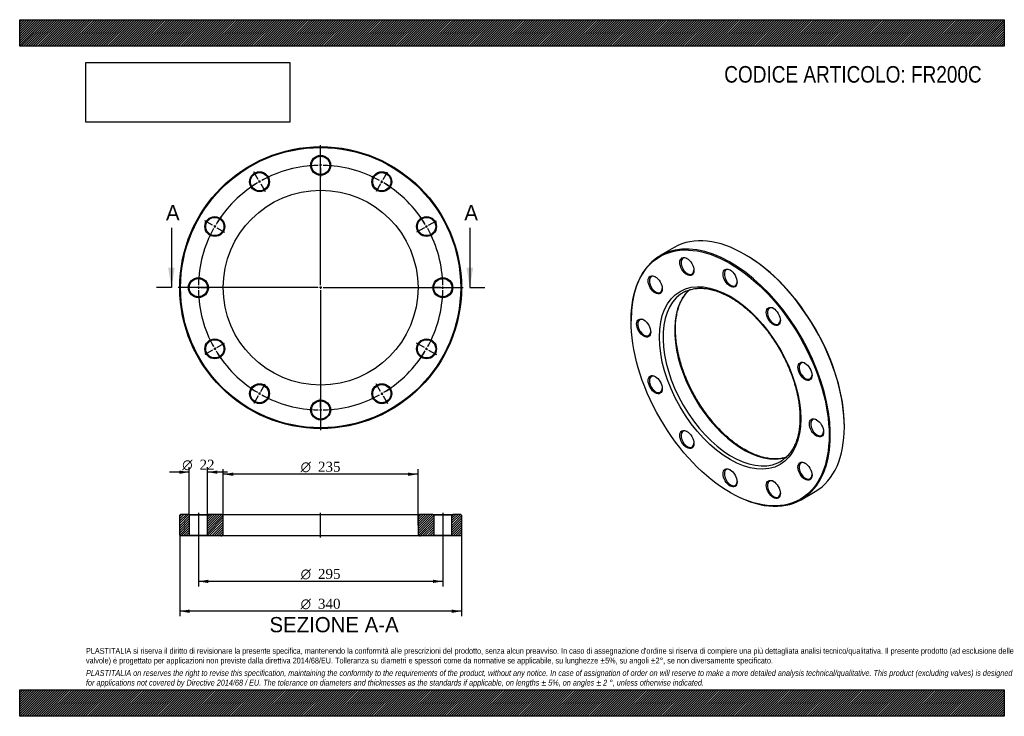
# Model space of a CAD drawing. Header units: millimetres. Extents: x 0 to 1188, y 0 to 840.
import ezdxf
from ezdxf.enums import TextEntityAlignment as Align
from ezdxf.lldxf.tags import DXFTag

# ---------------------------------------------------------------- set-up
doc = ezdxf.new("R2010")
doc.units = ezdxf.units.MM
doc.header["$LTSCALE"] = 4
for name, color, linetype in [('Default', 7, 'Continuous'), ('DV2_Default', 7, 'Continuous'), ('DV3_Default', 7, 'Continuous'), ('FR200C', 7, 'Continuous')]:
    doc.layers.add(name, color=color, linetype=linetype)
doc.styles.add('SEACAD_Solid_Edge_ANSI', font='seans.ttf')
doc.styles.add('SEACAD_Solid_Edge_ANSI1_Symbols', font='semeca1.ttf')
doc.styles.add('SEACAD_Times_New_Roman', font='times.ttf')
tags = doc.linetypes.add('CENTER2', pattern=[28.575, 19.05, -3.175, 3.175, -3.175]).pattern_tags.tags
tags[10:11] = [DXFTag(74, 4), DXFTag(75, 0), DXFTag(340, '0'), DXFTag(46, 0.0), DXFTag(50, 0.0), DXFTag(44, 0.0), DXFTag(45, 0.0)]
tags[8:9] = [DXFTag(74, 4), DXFTag(75, 0), DXFTag(340, '0'), DXFTag(46, 0.0), DXFTag(50, 0.0), DXFTag(44, 0.0), DXFTag(45, 0.0)]
tags[6:7] = [DXFTag(74, 4), DXFTag(75, 0), DXFTag(340, '0'), DXFTag(46, 0.0), DXFTag(50, 0.0), DXFTag(44, 0.0), DXFTag(45, 0.0)]
tags[4:5] = [DXFTag(74, 4), DXFTag(75, 0), DXFTag(340, '0'), DXFTag(46, 0.0), DXFTag(50, 0.0), DXFTag(44, 0.0), DXFTag(45, 0.0)]
tags = doc.linetypes.add('HIDDEN2', pattern=[4.7625, 3.175, -1.5875]).pattern_tags.tags
tags[6:7] = [DXFTag(74, 4), DXFTag(75, 0), DXFTag(340, '0'), DXFTag(46, 0.0), DXFTag(50, 0.0), DXFTag(44, 0.0), DXFTag(45, 0.0)]
tags[4:5] = [DXFTag(74, 4), DXFTag(75, 0), DXFTag(340, '0'), DXFTag(46, 0.0), DXFTag(50, 0.0), DXFTag(44, 0.0), DXFTag(45, 0.0)]
picture_1 = doc.add_image_def('image1.jpg', size_in_pixel=(4302, 1260))

# ---------------------------------------------------------------- blocks, each defined once
blk = doc.blocks.new('SE')
at = {"layer": 'FR200C', "color": 7, "linetype": 'Continuous'}
for p, q in [((789.8, 565.4), (772.9, 555.6)), ((875.5, 556.6), (874.8, 557)), ((737.6, 477.8), (737.6, 477)), ((995, 348.8), (995, 349.6)), ((857.1, 270), (857.9, 269.6)), ((942.9, 261.2), (959.8, 271))]:
    blk.add_line(p, q, dxfattribs=at)
for centre, major_axis, start_param, end_param in [((874.8, 418.2), (-85, 147.2), 3.141593, 6.283185), ((857.9, 408.4), (85, -147.2), 0, 3.926991), ((805.7, 542.8), (-5.5, 9.53), 0, 3.882511), ((805.7, 542.8), (-5.5, 9.53), 5.542267, 6.283185), ((875.5, 418.6), (84.5, -146.4), 0.785398, 2.356194), ((857.9, 528.8), (-5.5, 9.53), 0, 3.882511), ((857.9, 528.8), (-5.5, 9.53), 5.542267, 6.283185), ((767.5, 520.7), (-5.5, 9.53), 0, 3.882511), ((767.5, 520.7), (-5.5, 9.53), 5.542267, 6.283185), ((873.4, 417.4), (58.8, -101.8), 3.26185, 6.163175), ((859.3, 409.2), (-58.8, 101.8), 0, 0.055782), ((859.3, 409.2), (-58.8, 101.8), 6.227427, 6.283185), ((859.3, 409.2), (-58.8, 101.8), 0.055782, 3.085167), ((910, 482.6), (-5.5, 9.53), 0, 3.882511), ((910, 482.6), (-5.5, 9.53), 5.542267, 6.283185), ((753.6, 468.6), (-5.5, 9.53), 0, 3.882511), ((753.6, 468.6), (-5.5, 9.53), 5.542267, 6.283185), ((948.2, 416.4), (-5.5, 9.53), 0, 3.882511), ((948.2, 416.4), (-5.5, 9.53), 5.542267, 6.283185), ((767.5, 400.3), (-5.5, 9.53), 0, 3.882511), ((767.5, 400.3), (-5.5, 9.53), 5.542267, 6.283185), ((962.2, 348.2), (-5.5, 9.53), 0, 3.882511), ((962.2, 348.2), (-5.5, 9.53), 5.542267, 6.283185), ((805.7, 334.2), (-5.5, 9.53), 0, 3.882511), ((805.7, 334.2), (-5.5, 9.53), 5.542267, 6.283185), ((859.3, 409.2), (-58.8, 101.8), 3.085167, 3.194065), ((857.9, 287.9), (-5.5, 9.53), 0, 3.882511), ((857.9, 287.9), (-5.5, 9.53), 5.542267, 6.283185), ((948.2, 296), (-5.5, 9.53), 0, 3.882511), ((948.2, 296), (-5.5, 9.53), 5.542267, 6.283185), ((910, 274), (-5.5, 9.53), 0, 3.882511), ((910, 274), (-5.5, 9.53), 5.542267, 6.283185), ((857.9, 408.4), (85, -147.2), 5.497787, 6.283185)]:
    blk.add_ellipse(centre, major_axis=major_axis, ratio=0.57735, start_param=start_param, end_param=end_param, dxfattribs=at)
for centre, major_axis in [((857.1, 408), (-84.5, 146.4)), ((805, 542.4), (6, -10.4)), ((857.1, 528.4), (6, -10.4)), ((766.8, 520.3), (6, -10.4)), ((857.1, 408), (60.3, -104.4)), ((909.3, 482.2), (6, -10.4)), ((752.9, 468.2), (6, -10.4)), ((947.5, 416), (6, -10.4)), ((766.8, 399.9), (6, -10.4)), ((961.4, 347.8), (6, -10.4)), ((805, 333.8), (6, -10.4)), ((857.1, 287.5), (6, -10.4)), ((947.5, 295.6), (6, -10.4)), ((909.3, 273.6), (6, -10.4))]:
    blk.add_ellipse(centre, major_axis=major_axis, ratio=0.57735, dxfattribs=at)
for points, knots in [([(874.9, 321.6), (874.2, 322), (872.6, 322.9), (869.5, 324.9), (866, 327.2), (862.5, 329.8), (859, 332.5), (855.6, 335.3), (852.1, 338.4), (848.8, 341.5), (845.4, 344.8), (842.1, 348.2), (838.9, 351.8), (835.7, 355.5), (832.6, 359.3), (829.6, 363.2), (826.6, 367.2), (823.8, 371.3), (821, 375.5), (818.3, 379.7), (815.7, 384.1), (813.3, 388.5), (810.9, 392.9), (808.7, 397.4), (806.6, 401.9), (804.6, 406.5), (802.7, 411.1), (801, 415.7), (799.4, 420.3), (797.9, 424.8), (796.6, 429.4), (795.4, 434), (794.3, 438.5), (793.5, 443), (792.7, 447.4), (792.1, 451.8), (791.7, 456.1), (791.4, 460.3), (791.2, 464.5), (791.2, 468.5), (791.3, 472.5), (791.6, 476.3), (792.1, 480.1), (792.7, 483.7), (793.4, 487.3), (794.3, 490.6), (795.3, 493.9), (796.4, 497), (797.7, 500), (799.1, 502.8), (800.7, 505.4), (802.4, 507.9), (804.2, 510.3), (806.1, 512.4), (807.4, 513.6), (808, 514.2)], [0, 0, 0, 0, 0.0096583, 0.028054, 0.0464543, 0.0648586, 0.0832675, 0.1016812, 0.1201001, 0.1385239, 0.1569526, 0.175386, 0.1938236, 0.2122651, 0.2307102, 0.2491583, 0.2676091, 0.286062, 0.3045166, 0.3229725, 0.341429, 0.3598859, 0.3783424, 0.396798, 0.4152522, 0.4337046, 0.4521546, 0.4706018, 0.4890457, 0.5074858, 0.5259217, 0.5443529, 0.5627792, 0.5812, 0.5996152, 0.6180247, 0.6364283, 0.6548261, 0.6732186, 0.6916062, 0.7099901, 0.7283716, 0.7467523, 0.7651342, 0.7835203, 0.8019146, 0.8203219, 0.838748, 0.8571998, 0.875685, 0.8942118, 0.9127887, 0.931423, 0.9501205, 0.9671434, 0.9671434, 0.9671434, 0.9671434]), ([(803.7, 512.6), (804.6, 513), (806.1, 513.6), (808.8, 514.5), (811.6, 515.2), (814.6, 515.8), (817.5, 516.1), (820.6, 516.2), (823.7, 516.2), (826.9, 515.9), (830.2, 515.5), (833.5, 514.8), (836.8, 514), (840.2, 513), (843.6, 511.8), (847.1, 510.4), (850.6, 508.8), (854.1, 507), (857.6, 505.1), (861.1, 503), (864.7, 500.7), (868.2, 498.3), (871.7, 495.6), (875.1, 492.9), (878.6, 489.9), (882, 486.9), (885.4, 483.6), (888.7, 480.3), (892, 476.8), (895.2, 473.2), (898.3, 469.4), (901.4, 465.6), (904.4, 461.7), (907.3, 457.6), (910.1, 453.5), (912.9, 449.2), (915.5, 445), (918, 440.6), (920.4, 436.2), (922.7, 431.7), (924.9, 427.2), (927, 422.7), (928.9, 418.1), (930.7, 413.5), (932.4, 408.9), (934, 404.3), (935.4, 399.7), (936.6, 395.2), (937.8, 390.6), (938.7, 386.1), (939.6, 381.7), (940.3, 377.3), (940.8, 372.9), (941.2, 368.7), (941.4, 364.5), (941.5, 360.3), (941.4, 356.3), (941.2, 352.4), (940.9, 348.6), (940.4, 344.9), (939.7, 341.3), (938.9, 337.8), (938, 334.5), (936.9, 331.3), (935.7, 328.3), (934.4, 325.4), (932.9, 322.6), (931.3, 320), (929.5, 317.6), (927.7, 315.3), (925.7, 313.2), (923.6, 311.3), (921.9, 310), (921, 309.4), (920.9, 309.3)], [0, 0, 0, 0, 0.013175, 0.027562, 0.041915, 0.056225, 0.070487, 0.0847, 0.098867, 0.112993, 0.127084, 0.141147, 0.155186, 0.169207, 0.183216, 0.197217, 0.211212, 0.225205, 0.239196, 0.253189, 0.267182, 0.281179, 0.295179, 0.309182, 0.32319, 0.337201, 0.351216, 0.365234, 0.379256, 0.393281, 0.407309, 0.421339, 0.435372, 0.449406, 0.463442, 0.47748, 0.491517, 0.505556, 0.519594, 0.533632, 0.547669, 0.561705, 0.575739, 0.589771, 0.603801, 0.617828, 0.631853, 0.645874, 0.659891, 0.673904, 0.687913, 0.701918, 0.715919, 0.729914, 0.743906, 0.757894, 0.771878, 0.78586, 0.799841, 0.813821, 0.827804, 0.841791, 0.855785, 0.869791, 0.883814, 0.897859, 0.911932, 0.926039, 0.940187, 0.95438, 0.968623, 0.982916, 0.997254, 1, 1, 1, 1]), ([(924.6, 312.3), (924, 312.1), (922.4, 311.6), (919.8, 311.1), (916.8, 310.6), (913.8, 310.4), (910.7, 310.3), (907.6, 310.5), (904.4, 310.8), (901.1, 311.4), (897.8, 312.1), (894.4, 313), (891, 314.1), (887.5, 315.4), (884.1, 316.8), (880.6, 318.5), (877.5, 320.1), (875.7, 321.1), (874.9, 321.6)], [0.1029372, 0.1029372, 0.1029372, 0.1029372, 0.1459267, 0.2053461, 0.2645752, 0.3236026, 0.3824323, 0.4410796, 0.4995668, 0.5579193, 0.6161628, 0.6743213, 0.7324165, 0.7904668, 0.8484877, 0.9064917, 0.9644885, 1, 1, 1, 1])]:
    blk.add_open_spline(points, degree=3, knots=knots, dxfattribs=at)
blk = doc.blocks.new('SE1')
at = {"layer": 'Default', "color": 7, "linetype": 'CENTER2'}
for start, end in [(91.1653, 118.8347), (61.1653, 88.8347), (121.1653, 148.8347), (31.1653, 58.8347), (151.1653, 178.8347), (1.1653, 28.8347), (181.1653, 208.8347), (331.1653, 358.8347), (211.1653, 238.8347), (301.1653, 328.8347), (241.1653, 268.8347), (271.1653, 298.8347)]:
    blk.add_arc((363.1, 516.9), 147.5, start, end, dxfattribs=at)
at = {"layer": 'DV2_Default', "color": 7, "linetype": 'CENTER2'}
for p, q in [((363.1, 519.9), (363.1, 688.6)), ((363.1, 667.4), (363.1, 678.1)), ((287.9, 647.2), (282.5, 656.5)), ((438.4, 647.2), (443.7, 656.5)), ((232.8, 592.1), (223.5, 597.5)), ((493.4, 592.1), (502.8, 597.5)), ((360.1, 516.9), (191.4, 516.9)), ((212.6, 516.9), (201.9, 516.9)), ((364.6, 516.9), (361.6, 516.9)), ((363.1, 518.4), (363.1, 515.4)), ((363.1, 513.9), (363.1, 345.1)), ((366.1, 516.9), (534.9, 516.9)), ((513.6, 516.9), (523.4, 516.9)), ((513.6, 516.9), (524.4, 516.9)), ((232.8, 441.6), (223.5, 436.2)), ((493.4, 441.6), (502.8, 436.2)), ((287.9, 386.5), (282.5, 377.2)), ((438.4, 386.5), (443.7, 377.2)), ((363.1, 366.4), (363.1, 355.6))]:
    blk.add_line(p, q, dxfattribs=at)
at = {"layer": 'DV2_Default', "color": 7, "linetype": 'HIDDEN2'}
for p, q in [((363.1, 662.9), (363.1, 665.9)), ((363.1, 661.4), (363.1, 650.6)), ((290.1, 643.3), (288.6, 645.9)), ((290.9, 642), (296.2, 632.7)), ((435.4, 642), (430, 632.7)), ((436.1, 643.3), (437.6, 645.9)), ((236.7, 589.9), (234.1, 591.4)), ((238, 589.1), (247.3, 583.7)), ((488.3, 589.1), (478.9, 583.7)), ((489.6, 589.9), (492.1, 591.4)), ((217.1, 516.9), (214.1, 516.9)), ((218.6, 516.9), (229.4, 516.9)), ((507.6, 516.9), (496.9, 516.9)), ((507.6, 516.9), (497.9, 516.9)), ((509.1, 516.9), (512.1, 516.9)), ((509.1, 516.9), (512.1, 516.9)), ((236.7, 443.9), (234.1, 442.4)), ((238, 444.6), (247.3, 450)), ((488.3, 444.6), (478.9, 450)), ((489.6, 443.9), (492.1, 442.4)), ((290.9, 391.7), (296.2, 401)), ((435.4, 391.7), (430, 401)), ((290.1, 390.4), (288.6, 387.8)), ((363.1, 372.4), (363.1, 383.1)), ((436.1, 390.4), (437.6, 387.8)), ((363.1, 370.9), (363.1, 367.9))]:
    blk.add_line(p, q, dxfattribs=at)
at = {"layer": 'DV2_Default', "color": 7, "linetype": 'CENTER2'}
for start, end in [(91.1653, 95.3411), (89.4173, 90.5827), (84.6589, 88.8347), (121.1653, 125.3411), (119.4173, 120.5827), (114.6589, 118.8347), (61.1653, 65.3411), (59.4173, 60.5827), (54.6589, 58.8347), (144.6589, 148.8347), (31.1653, 35.3411), (151.1653, 155.3411), (149.4173, 150.5827), (29.4173, 30.5827), (24.6589, 28.8347), (174.6589, 178.8347), (1.1653, 5.3411), (1.1653, 4.9527), (179.4173, 180.5827), (181.1653, 185.3411), (354.6589, 358.8347), (355.0473, 358.8347), (359.4173, 0.5827), (359.4173, 0.5827), (204.6589, 208.8347), (331.1653, 335.3411), (209.4173, 210.5827), (211.1653, 215.3411), (324.6589, 328.8347), (329.4173, 330.5827), (234.6589, 238.8347), (301.1653, 305.3411), (239.4173, 240.5827), (241.1653, 245.3411), (294.6589, 298.8347), (299.4173, 300.5827), (264.6589, 268.8347), (269.4173, 270.5827), (271.1653, 275.3411)]:
    blk.add_arc((363.1, 516.9), 147.5, start, end, dxfattribs=at)
at = {"layer": 'FR200C', "color": 7, "linetype": 'Continuous'}
for centre, radius in [((363.1, 516.9), 170), ((363.1, 516.9), 169), ((363.1, 664.4), 12), ((363.1, 664.4), 11), ((289.4, 644.6), 12), ((289.4, 644.6), 11), ((436.9, 644.6), 12), ((436.9, 644.6), 11), ((363.1, 516.9), 117.5), ((235.4, 590.6), 12), ((235.4, 590.6), 11), ((490.9, 590.6), 12), ((490.9, 590.6), 11), ((215.6, 516.9), 12), ((215.6, 516.9), 11), ((510.6, 516.9), 12), ((510.6, 516.9), 11), ((235.4, 443.1), 12), ((235.4, 443.1), 11), ((490.9, 443.1), 12), ((490.9, 443.1), 11), ((289.4, 389.1), 12), ((289.4, 389.1), 11), ((436.9, 389.1), 12), ((436.9, 389.1), 11), ((363.1, 369.4), 12), ((363.1, 369.4), 11)]:
    blk.add_circle(centre, radius, dxfattribs=at)
blk = doc.blocks.new('SE3')
at = {"color": 7, "linetype": 'Continuous', "style": 'SEACAD_Solid_Edge_ANSI'}
blk.add_text('A', height=18.4, dxfattribs=at).set_placement((176.5, 616.5), align=Align.TOP_LEFT)
blk = doc.blocks.new('SE4')
at = {"color": 7, "linetype": 'Continuous', "style": 'SEACAD_Solid_Edge_ANSI'}
blk.add_text('A', height=18.4, dxfattribs=at).set_placement((536.5, 616.5), align=Align.TOP_LEFT)
blk = doc.blocks.new('SEANNOT_GROUP')
at = {"linetype": 'Continuous'}
blk.add_hatch(color=7, dxfattribs=at).paths.add_polyline_path([(179.1, 540.9), (183.1, 516.9), (187.1, 540.9)])
at = {"color": 7, "linetype": 'Continuous'}
blk.add_lwpolyline([(183.1, 588.9), (183.1, 516.9)], dxfattribs=at)
blk = doc.blocks.new('SEANNOT_GROUP1')
at = {"linetype": 'Continuous'}
blk.add_hatch(color=7, dxfattribs=at).paths.add_polyline_path([(539.1, 540.9), (543.1, 516.9), (547.1, 540.9)])
at = {"color": 7, "linetype": 'Continuous'}
blk.add_lwpolyline([(543.1, 588.9), (543.1, 516.9)], dxfattribs=at)
blk = doc.blocks.new('SE2')
at = {"layer": 'Default', "color": 7, "linetype": 'CENTER2'}
for p, q in [((183.1, 516.9), (165.1, 516.9)), ((543.1, 516.9), (561.1, 516.9))]:
    blk.add_line(p, q, dxfattribs=at)
at = {"layer": 'Default'}
for name in ['SE3', 'SE4', 'SEANNOT_GROUP', 'SEANNOT_GROUP1']:
    blk.add_blockref(name, (0, 0), dxfattribs=at)
blk = doc.blocks.new('SE5')
at = {"layer": 'FR200C', "linetype": 'Continuous'}
h = blk.add_hatch(dxfattribs=at)
h.set_pattern_fill('LINE', scale=0.62992, angle=45, style=0)
h.paths.add_polyline_path([(203.6, 243.5), (194.1, 243.5), (193.1, 242.5), (193.1, 218.5), (194.1, 217.5), (203.6, 217.5), (204.6, 218.5), (204.6, 242.5)])
h = blk.add_hatch(dxfattribs=at)
h.set_pattern_fill('LINE', scale=0.62992, angle=45, style=0)
edge = h.paths.add_edge_path()
edge.add_line((227.6, 217.5), (242.6, 217.5))
edge.add_arc((242.6, 220.5), 3, 270, 360)
edge.add_line((245.6, 220.5), (245.6, 240.5))
edge.add_arc((242.6, 240.5), 3, 0, 90)
edge.add_line((242.6, 243.5), (227.6, 243.5))
edge.add_line((227.6, 243.5), (226.6, 242.5))
edge.add_line((226.6, 242.5), (226.6, 218.5))
edge.add_line((226.6, 218.5), (227.6, 217.5))
h = blk.add_hatch(dxfattribs=at)
h.set_pattern_fill('LINE', scale=0.62992, angle=45, style=0)
edge = h.paths.add_edge_path()
edge.add_line((499.6, 218.5), (499.6, 242.5))
edge.add_line((499.6, 242.5), (498.6, 243.5))
edge.add_line((498.6, 243.5), (483.6, 243.5))
edge.add_arc((483.6, 240.5), 3, 90, 180)
edge.add_line((480.6, 240.5), (480.6, 220.5))
edge.add_arc((483.6, 220.5), 3, 180, 270)
edge.add_line((483.6, 217.5), (498.6, 217.5))
edge.add_line((498.6, 217.5), (499.6, 218.5))
h = blk.add_hatch(dxfattribs=at)
h.set_pattern_fill('LINE', scale=0.62992, angle=45, style=0)
h.paths.add_polyline_path([(521.6, 242.5), (521.6, 218.5), (522.6, 217.5), (532.1, 217.5), (533.1, 218.5), (533.1, 242.5), (532.1, 243.5), (522.6, 243.5)])
at = {"layer": 'DV3_Default', "color": 7, "linetype": 'CENTER2'}
for p, q in [((215.6, 245.2), (215.6, 215.7)), ((363.1, 215.7), (363.1, 245.2)), ((510.6, 245.2), (510.6, 215.7))]:
    blk.add_line(p, q, dxfattribs=at)
at = {"layer": 'FR200C', "color": 7, "linetype": 'Continuous'}
for p, q in [((194.1, 243.5), (193.1, 242.5)), ((193.1, 218.5), (193.1, 242.5)), ((203.6, 243.5), (194.1, 243.5)), ((203.6, 243.5), (227.6, 243.5)), ((203.6, 243.5), (204.6, 242.5)), ((226.6, 242.5), (204.6, 242.5)), ((204.6, 242.5), (204.6, 218.5)), ((226.6, 242.5), (227.6, 243.5)), ((226.6, 218.5), (226.6, 242.5)), ((242.6, 243.5), (227.6, 243.5)), ((242.6, 243.5), (483.6, 243.5)), ((245.6, 220.5), (245.6, 240.5)), ((480.6, 240.5), (480.6, 220.5)), ((498.6, 243.5), (483.6, 243.5)), ((498.6, 243.5), (522.6, 243.5)), ((498.6, 243.5), (499.6, 242.5)), ((521.6, 242.5), (499.6, 242.5)), ((499.6, 242.5), (499.6, 218.5)), ((521.6, 242.5), (522.6, 243.5)), ((521.6, 218.5), (521.6, 242.5)), ((532.1, 243.5), (522.6, 243.5)), ((533.1, 242.5), (532.1, 243.5)), ((533.1, 242.5), (533.1, 218.5)), ((193.1, 218.5), (194.1, 217.5)), ((203.6, 217.5), (194.1, 217.5)), ((204.6, 218.5), (203.6, 217.5)), ((227.6, 217.5), (203.6, 217.5)), ((204.6, 218.5), (226.6, 218.5)), ((227.6, 217.5), (226.6, 218.5)), ((242.6, 217.5), (227.6, 217.5)), ((483.6, 217.5), (242.6, 217.5)), ((498.6, 217.5), (483.6, 217.5)), ((499.6, 218.5), (498.6, 217.5)), ((522.6, 217.5), (498.6, 217.5)), ((499.6, 218.5), (521.6, 218.5)), ((522.6, 217.5), (521.6, 218.5)), ((532.1, 217.5), (522.6, 217.5)), ((532.1, 217.5), (533.1, 218.5))]:
    blk.add_line(p, q, dxfattribs=at)
for centre, start, end in [((242.6, 240.5), 0, 90), ((483.6, 240.5), 90, 180), ((242.6, 220.5), 270, 0), ((483.6, 220.5), 180, 270)]:
    blk.add_arc(centre, 3, start, end, dxfattribs=at)
blk = doc.blocks.new('GDimGGroup')
at = {"layer": 'Default', "linetype": 'Continuous'}
for points in [[(257.6, 293.9), (245.6, 291.9), (257.6, 289.9)], [(468.6, 293.9), (468.6, 289.9), (480.6, 291.9)]]:
    blk.add_hatch(color=7, dxfattribs=at).paths.add_polyline_path(points)
at = {"layer": 'Default', "color": 7, "linetype": 'Continuous'}
for p, q in [((245.6, 230.5), (245.6, 297.9)), ((480.6, 230.5), (480.6, 297.9)), ((480.6, 291.9), (245.6, 291.9))]:
    blk.add_line(p, q, dxfattribs=at)
for s, style, p in [('O', 'SEACAD_Solid_Edge_ANSI1_Symbols', (339, 306.9)), ('235', 'SEACAD_Times_New_Roman', (359.9, 306.9))]:
    blk.add_text(s, height=12, dxfattribs=dict(at, style=style)).set_placement(p, align=Align.TOP_LEFT)
blk = doc.blocks.new('GDimGGroup1')
at = {"layer": 'Default', "linetype": 'Continuous'}
for points in [[(205.1, 124.7), (205.1, 128.7), (193.1, 126.7)], [(521.1, 124.7), (533.1, 126.7), (521.1, 128.7)]]:
    blk.add_hatch(color=7, dxfattribs=at).paths.add_polyline_path(points)
at = {"layer": 'Default', "color": 7, "linetype": 'Continuous'}
for p, q in [((193.1, 218.5), (193.1, 120.7)), ((533.1, 218.5), (533.1, 120.7)), ((533.1, 126.7), (193.1, 126.7))]:
    blk.add_line(p, q, dxfattribs=at)
for s, style, p in [('O', 'SEACAD_Solid_Edge_ANSI1_Symbols', (339, 141.7)), ('340', 'SEACAD_Times_New_Roman', (359.9, 141.7))]:
    blk.add_text(s, height=12, dxfattribs=dict(at, style=style)).set_placement(p, align=Align.TOP_LEFT)
blk = doc.blocks.new('GDimGGroup2')
at = {"layer": 'Default', "linetype": 'Continuous'}
for points in [[(227.6, 160.7), (227.6, 164.7), (215.6, 162.7)], [(498.6, 160.7), (510.6, 162.7), (498.6, 164.7)]]:
    blk.add_hatch(color=7, dxfattribs=at).paths.add_polyline_path(points)
at = {"layer": 'Default', "color": 7, "linetype": 'Continuous'}
for p, q in [((215.6, 217.5), (215.6, 156.7)), ((510.6, 217.5), (510.6, 156.7)), ((510.6, 162.7), (215.6, 162.7))]:
    blk.add_line(p, q, dxfattribs=at)
for s, style, p in [('O', 'SEACAD_Solid_Edge_ANSI1_Symbols', (339, 177.7)), ('295', 'SEACAD_Times_New_Roman', (359.9, 177.7))]:
    blk.add_text(s, height=12, dxfattribs=dict(at, style=style)).set_placement(p, align=Align.TOP_LEFT)
blk = doc.blocks.new('GDimGGroup3')
at = {"layer": 'Default', "linetype": 'Continuous'}
for points in [[(192.6, 296.4), (192.6, 292.4), (204.6, 294.4)], [(238.6, 296.4), (226.6, 294.4), (238.6, 292.4)]]:
    blk.add_hatch(color=7, dxfattribs=at).paths.add_polyline_path(points)
at = {"layer": 'Default', "color": 7, "linetype": 'Continuous'}
for p, q in [((204.6, 242.5), (204.6, 300.4)), ((226.6, 242.5), (226.6, 300.4)), ((204.6, 294.4), (180.6, 294.4)), ((250.6, 294.4), (226.6, 294.4))]:
    blk.add_line(p, q, dxfattribs=at)
for s, style, p in [('O', 'SEACAD_Solid_Edge_ANSI1_Symbols', (196.1, 309.4)), ('22', 'SEACAD_Times_New_Roman', (217, 309.4))]:
    blk.add_text(s, height=12, dxfattribs=dict(at, style=style)).set_placement(p, align=Align.TOP_LEFT)

msp = doc.modelspace()

# ---------------------------------------------------------------- hatches: boundary and pattern name
at = {"layer": 'Default', "linetype": 'Continuous'}
h = msp.add_hatch(dxfattribs=at)
h.set_pattern_fill('LINE', scale=0.629921, angle=45, style=0)
h.paths.add_polyline_path([(1188, 808), (1188, 840), (0, 840), (0, 808)])
for points in [[(1188, 808), (1188, 840), (0, 840), (0, 808)], [(1188, 0), (1188, 32), (0, 32), (0, 0)]]:
    msp.add_hatch(color=7, dxfattribs=at).paths.add_polyline_path(points)
h = msp.add_hatch(dxfattribs=at)
h.set_pattern_fill('LINE', scale=0.629921, angle=45, style=0)
h.paths.add_polyline_path([(1188, 0), (1188, 32), (0, 32), (0, 0)])

# ---------------------------------------------------------------- linework, layer by layer
at = {"layer": 'Default', "color": 7, "linetype": 'Continuous'}
for p, q in [((0, 840), (1188, 840)), ((0, 808), (0, 840)), ((1188, 840), (1188, 808)), ((1188, 808), (0, 808)), ((0, 32), (1188, 32)), ((0, 0), (0, 32)), ((1188, 32), (1188, 0)), ((1188, 0), (0, 0))]:
    msp.add_line(p, q, dxfattribs=at)

# ---------------------------------------------------------------- block references
at = {"layer": 'Default'}
for name in ['SE1', 'SE2', 'SE', 'GDimGGroup3', 'GDimGGroup', 'SE5', 'GDimGGroup1', 'GDimGGroup2']:
    msp.add_blockref(name, (0, 0), dxfattribs=at)

# ---------------------------------------------------------------- texts
at = {"layer": 'Default', "color": 7, "linetype": 'Continuous', "style": 'SEACAD_Solid_Edge_ANSI'}
msp.add_text('SEZIONE A-A', height=18.4, dxfattribs=at).set_placement((301.4, 119.7), align=Align.TOP_LEFT)
at = {"layer": 'Default', "attachment_point": 1}
for s, insert, char_height, width in [('{\\fArial Narrow|b0||i0||c0|p34;\\C7;\\H20.;\\W1.;CODICE ARTICOLO: FR200C}', (850.1, 784.1), 20, 317.198), ("{\\fArial Narrow|b0||i0||c0|p34;\\C7;\\H7.;\\W1.;PLASTITALIA si riserva il diritto di revisionare la presente specifica, mantenendo la conformità alle prescrizioni del prodotto, senza alcun preavviso. In caso di assegnazione d'ordine si riserva di compiere una più dettagliata analisi tecnico/qualitativa. Il presente prodotto (ad esclusione delle \\P}{\\fArial Narrow|b0||i0||c0|p34;\\C7;\\H7.;\\W1.;valvole) è progettato per applicazioni non previste dalla direttiva 2014/68/EU. Tolleranza su diametri e spessori come da normative se applicabile, su lunghezze ±5%, su angoli ±2°, se non diversamente specificato.\\P}{\\fArial Narrow|b0||i0||c0|p34;\\C7;\\H2.;\\W1.;   \\P}{\\fArial Narrow|b0||i1||c0|p34;\\C7;\\H7.;\\W1.;PLASTITALIA on reserves the right to revise this specification, maintaining the conformity to the requirements of the product, without any notice. In case of assignation of order on will reserve to make a more detailed analysis technical/qualitative. This product (excluding valves) is designed \\P}{\\fArial Narrow|b0||i1||c0|p34;\\C7;\\H7.;\\W1.;for applications not covered by Directive 2014/68 / EU. The tolerance on diameters and thicknesses as the standards if applicable, on lengths ± 5%, on angles ± 2 °, unless otherwise indicated.\\P}", (80, 82.4), 7, 1028)]:
    msp.add_mtext(s, dxfattribs=dict(at, insert=insert, char_height=char_height, width=width))

# ---------------------------------------------------------------- pictures from other files: only their frames are drawn
image = msp.add_image(picture_1, insert=(80, 716.4), size_in_units=(245.8, 72))
image.dxf.flags = 7

doc.saveas('drawing.dxf')
